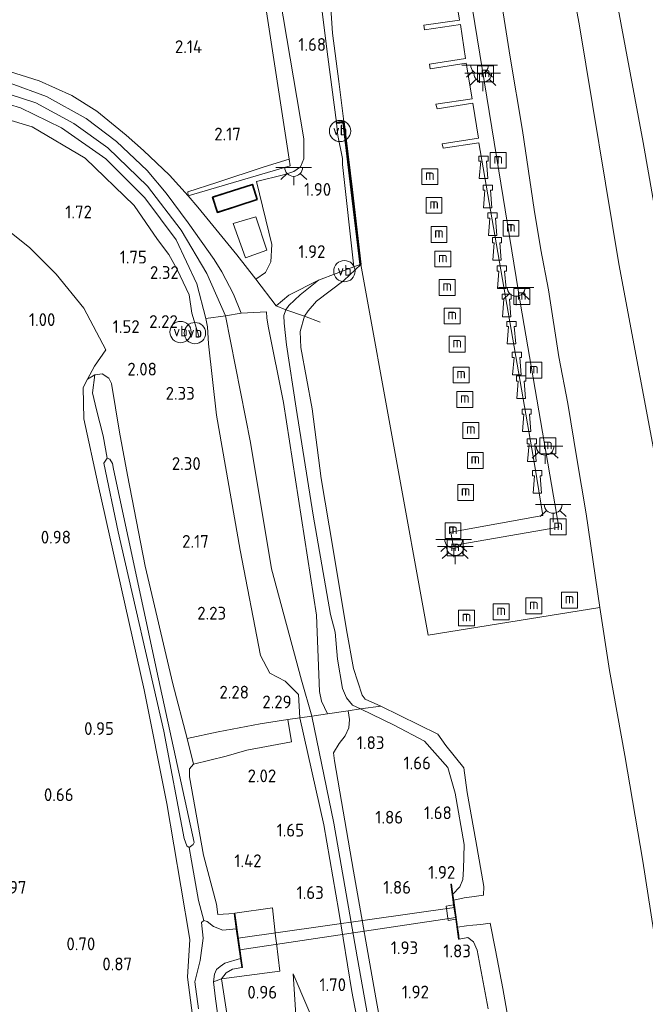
# Model space of a CAD drawing. Extents: x 130905 to 137824, y 412333 to 417928.
# Tile 195 of 256: x 134664 to 134752, y 415808 to 415947. Entities that reach past the tile are written whole.
import ezdxf
from ezdxf.enums import TextEntityAlignment as Align

# ---------------------------------------------------------------- set-up
doc = ezdxf.new("R2010")
doc.units = 0
for name, color, linetype, lineweight in [('B-ME-GK-KADEMUUR-GV', 150, 'Continuous', 35), ('B-ME-GR-GRAS-GV', 60, 'Continuous', 13), ('B-ME-GW-OPHOGING_KRUIN-G', 90, 'Continuous', 18), ('B-ME-GW-TALUD_KRUIN-G', 90, 'Continuous', 18), ('B-ME-GW-TALUD_TEEN-G', 90, 'Continuous', 18), ('B-ME-IE-MEUBILAIR_WATERWEGMEUBILAIR-S', 150, 'Continuous', 25), ('B-ME-IE-MEUBILAIR_WEGMEUBILAIR-S', 7, 'Continuous', 25), ('B-ME-IE-TERREINAFSCHEIDING_DOORGANG-G', 210, 'Continuous', 18), ('B-ME-IE-TERREINAFSCHEIDING_KUNSTMATIG_HEKWERK-G', 20, 'IE-TERREINAFSCHEIDING-KUNSTMATIG', 18), ('B-ME-IE-TERREINAFSCHEIDING_KUNSTMATIG_MUUR-GV', 90, 'Continuous', 18), ('B-ME-KG-KADASTRAAL_DAKRAND-G', 170, 'Continuous', 18), ('B-ME-KL-ET_LS_OV_LICHTPUNT-S', 190, 'Continuous', 25), ('B-ME-KW-KUNSTWERK_DUIKER-GV', 170, 'Continuous', 18), ('B-ME-KW-KUNSTWERK_STEIGER-GV', 170, 'Continuous', 18), ('B-ME-OB-OEVERVOORZIENING-G', 7, 'Continuous', 18), ('B-ME-OG-BEBOUWING_SCHUUR-GV', 7, 'Continuous', 35), ('B-ME-OG-WATER_GREPPEL-G', 160, 'Continuous', 18), ('B-ME-OG-WATER_HAVEN-GV', 170, 'Continuous', 18), ('B-ME-OG-WATER_RIVIER-GV', 130, 'Continuous', 18), ('B-ME-OG-WATER_SLOOT-G', 120, 'Continuous', 18), ('B-ME-OG-WATER_SLOOT-GV', 120, 'Continuous', 18), ('B-ME-VH-VERHARDING_ASFALT-GV', 252, 'Continuous', 18), ('B-ME-VH-VERHARDING_BETON-GV', 252, 'Continuous', 18), ('B-ME-VH-VERHARDING_HALFVERHARDING-GV', 252, 'Continuous', 18), ('B-ME-VH-VERHARDING_STRAATBAKSTEEN-GV', 252, 'Continuous', 18), ('X-XX-AL-HOOGTELABEL-S', 7, 'Continuous', 25)]:
    doc.layers.add(name, color=color, linetype=linetype, lineweight=lineweight)
doc.styles.add('NLCS-ISO', font='NLCS-ISO.ttf')
doc.styles.add('NLCS-ISO-ANNOTATIVE-T18', font='NLCS-ISO.ttf', dxfattribs={"height": 1.8})
doc.linetypes.add('IE-TERREINAFSCHEIDING-KUNSTMATIG', pattern='A,4,[82,NLCS.SHX,S=0.75,R=90,X=0,Y=0],4,-2', length=10)

# ---------------------------------------------------------------- blocks, each defined once
blk = doc.blocks.new('SAL-HOOGTELABEL-SO')
at = {"color": 0, "linetype": 'ByBlock', "lineweight": -2, "style": 'NLCS-ISO-ANNOTATIVE-T18'}
blk.add_attdef('HOOGTE', text='', height=1.8, dxfattribs=at).set_placement((2.79, 0), align=Align.RIGHT)
blk = doc.blocks.new('SIE-WATER_MEERPAAL-SO')
at = {"color": 0, "linetype": 'ByBlock', "lineweight": 18}
blk.add_lwpolyline([(-1.12, -1.12), (1.12, -1.12), (1.12, 1.12), (-1.12, 1.12)], close=True, dxfattribs=at)
at = {"color": 0, "linetype": 'ByBlock', "lineweight": 18, "style": 'NLCS-ISO'}
blk.add_text('m', height=1.5, dxfattribs=at).set_placement((0, 0.28), align=Align.MIDDLE_CENTER)
blk = doc.blocks.new('SIE-WEG_PAAL_VERKEERSBORD-SO')
at = {"color": 0, "linetype": 'ByBlock', "lineweight": 18}
blk.add_circle((0, 0), 1.5, dxfattribs=at)
at = {"color": 0, "linetype": 'ByBlock', "lineweight": 18, "style": 'NLCS-ISO'}
blk.add_text('vb', height=1.5, dxfattribs=at).set_placement((0, 0.13), align=Align.MIDDLE_CENTER)
blk = doc.blocks.new('SIE-WATER_BOLDER-SO')
at = {"color": 0, "linetype": 'ByBlock', "lineweight": 18}
blk.add_lwpolyline([(0.4, 0.87), (0.6, -1.59), (-0.6, -1.59), (-0.4, 0.87), (-0.65, 0.87), (-0.65, 1.59), (0.65, 1.59), (0.65, 0.87)], close=True, dxfattribs=at)
blk = doc.blocks.new('SKL-ET_OV_LICHTPUNT-SO')
at = {"color": 0, "linetype": 'ByBlock', "lineweight": 18}
for points in [[(-1.25, 0), (-2.5, 0)], [(1.25, 0), (2.5, 0)], [(-0.92, -0.85), (-1.83, -1.7)], [(0, -1.25), (0, -2.5)], [(0.92, -0.85), (1.83, -1.7)]]:
    blk.add_lwpolyline(points, dxfattribs=at)
blk.add_lwpolyline([(0, 0), (1.25, 0, -1), (-1.25, 0)], format="xyb", close=True, dxfattribs=at)

msp = doc.modelspace()

# ---------------------------------------------------------------- linework, layer by layer
at = {"layer": 'B-ME-GK-KADEMUUR-GV'}
msp.add_polyline3d([(134709.703, 415932.337, 1), (134710.864, 415922.759, 1), (134712.086, 415912.235, 1), (134711.987, 415912.223, 1.28), (134710.765, 415922.747, 1.324), (134709.616, 415932.223, 1.287), (134708.694, 415932.088, 1.29), (134708.68, 415932.187, 1.29)], close=True, dxfattribs=at)
at = {"layer": 'B-ME-GR-GRAS-GV'}
for points in [[(134754.255, 415881.095, 1.977), (134748.393, 415912.327, 2.012), (134742.791, 415946.083, 1.936), (134739.403, 415964.21, 2.019), (134737.503, 415985.076, 2.078), (134736.727, 415989.425, 2.058), (134735.369, 415991.846, 2.103), (134741.559, 415995.402, 2.263), (134744.524, 415997.23, 2.249), (134752.578, 416001.935, 2.105), (134752.017, 415999.384, 2.036), (134751.265, 415995.145, 2.01), (134751.909, 415984.633, 2.073), (134752.574, 415981.11, 2.016)], [(134739.403, 415964.21, 2.019), (134742.791, 415946.083, 1.936), (134748.393, 415912.327, 2.012), (134754.255, 415881.095, 1.977)], [(134754.026, 415813.759, 1), (134751.76, 415828.265, 1), (134749.215, 415843.117, 1), (134747.067, 415855.08, 1), (134745.735, 415863.976, 1), (134743.787, 415877.121, 1), (134742.493, 415884.946, 1), (134741.196, 415892.657, 1), (134739.972, 415899.216, 1), (134738.489, 415908.674, 1), (134737.431, 415914.296, 1), (134736.5, 415919.951, 1), (134734.828, 415931.097, 1), (134733.119, 415941.378, 1), (134730.23, 415959.539, 1)], [(134697.695, 415955.16, 1.875), (134702.011, 415927.049, 1.997), (134698.51, 415925.978, 2.164), (134691.855, 415923.775, 2.176), (134687.777, 415922.441, 2.139), (134687.836, 415921.905, 2.201), (134685.208, 415924.776, 2.271), (134681.543, 415928.277, 2.349), (134679.088, 415930.42, 2.375), (134674.958, 415933.798, 2.379), (134671.439, 415935.985, 2.362), (134666.864, 415938.051, 2.355), (134661.782, 415939.648, 2.37)], [(134661.782, 415939.648, 2.37), (134666.864, 415938.051, 2.355), (134671.439, 415935.985, 2.362), (134674.958, 415933.798, 2.379), (134679.088, 415930.42, 2.375), (134681.543, 415928.277, 2.349), (134685.208, 415924.776, 2.271), (134687.836, 415921.905, 2.201), (134689.177, 415920.277, 2.204), (134694.672, 415913.6, 2.22), (134697.342, 415910.167, 2.182), (134700.178, 415906.424, 2.103), (134701.563, 415905.838, 2.025), (134701.295, 415905.046, 2.049), (134701.334, 415903.955, 2.092), (134701.659, 415900.904, 2.075), (134703.019, 415891.992, 2.064), (134705.388, 415876.946, 2.083), (134707.853, 415862.978, 1.989), (134708.49, 415860.496, 1.977), (134708.818, 415856.688, 1.975), (134709.521, 415852.543, 1.974), (134710.1, 415851.246, 1.934), (134710.934, 415850.226, 1.917), (134712.066, 415849.702, 1.855), (134710.315, 415849.433, 1.985), (134707.402, 415848.986, 2.078), (134706.589, 415850.799, 1.966), (134706.281, 415852.149, 2.028), (134705.88, 415862.859, 2.114), (134701.24, 415892.805, 2.11), (134699.068, 415903.548, 2.114), (134698.889, 415904.694, 2.113), (134698.826, 415905.561, 2.106), (134695.28, 415905.358, 2.206), (134694.197, 415908.03, 2.281), (134692.551, 415911.167, 2.256), (134691.453, 415912.929, 2.293), (134687.824, 415918.081, 2.381), (134684.738, 415922.279, 2.343), (134682.048, 415925.432, 2.381), (134677.755, 415929.522, 2.445), (134673.47, 415932.754, 2.442), (134667.876, 415935.863, 2.415), (134662.782, 415937.728, 2.427)], [(134658, 415936.137, 2.341), (134664.247, 415934.263, 2.361), (134670.004, 415931.475, 2.385), (134676.215, 415927.073, 2.332), (134681.718, 415921.625, 2.322), (134686.132, 415915.696, 2.313), (134689.019, 415909.498, 2.323), (134690.321, 415904.618, 2.306), (134690.53, 415903.436, 2.307), (134690.696, 415901.049, 2.209), (134691.795, 415891.04, 2.234), (134695.121, 415872.011, 2.295), (134697.998, 415857.182, 2.163), (134699.287, 415854.709, 2.202), (134701.449, 415853.598, 2.178), (134703.32, 415851.699, 2.078), (134703.527, 415848.445, 2.154), (134701.817, 415848.175, 2.305), (134697.961, 415847.565, 2.223), (134692.046, 415846.452, 2.013), (134687.664, 415845.505, 1.747), (134685.641, 415853.204, 1.79), (134681.766, 415869.791, 1.754), (134679.283, 415882.567, 1.743), (134678.151, 415888.643, 1.662), (134677.028, 415895.498, 2.02), (134676.641, 415896.245, 1.845), (134675.74, 415896.83, 1.583), (134674.712, 415896.676, 1.37), (134673.655, 415896.075, 1.026), (134674.645, 415897.923, 1.036), (134676.231, 415900.235, 1.156), (134673.123, 415906.073, 1.17), (134669.229, 415910.854, 1.171), (134665.568, 415914.569, 1.152), (134662.675, 415916.86, 1.115)], [(134662.675, 415916.86, 1.115), (134665.568, 415914.569, 1.152), (134669.229, 415910.854, 1.171), (134673.123, 415906.073, 1.17), (134676.231, 415900.235, 1.156), (134674.645, 415897.923, 1.036), (134673.655, 415896.075, 1.026), (134673.038, 415894.922, 1.026), (134673.16, 415890.512, 0.96), (134675.143, 415881.238, 0.987), (134681.631, 415852.368, 1.113), (134684.838, 415836.389, 0.903), (134686.798, 415824.738, 0.799), (134688.03, 415817.237, 0.771), (134687.705, 415811.956, 0.75), (134691.39, 415783.834, 0.779)], [(134691.39, 415783.834, 0.779), (134687.705, 415811.956, 0.75), (134688.03, 415817.237, 0.771), (134686.798, 415824.738, 0.799), (134684.838, 415836.389, 0.903), (134681.631, 415852.368, 1.113), (134675.143, 415881.238, 0.987), (134673.16, 415890.512, 0.96), (134673.038, 415894.922, 1.026), (134673.655, 415896.075, 1.026), (134674.712, 415896.676, 1.37), (134674.368, 415894.175, 0.803), (134674.937, 415891.782, 0.734), (134675.84, 415888.117, 0.801), (134676.442, 415884.985, 0.264), (134675.946, 415884.25, 0.264), (134677.984, 415874.613, 0.264), (134684.391, 415846.552, 0.264), (134687.239, 415831.45, 0.264), (134687.642, 415830.414, 0.264), (134687.973, 415830.172, 0.264), (134688.302, 415828.306, 0.191), (134689.292, 415822.73, 0.036), (134690.039, 415819.901, -0.248), (134689.702, 415819.624, -0.248), (134689.933, 415817.432, -0.248), (134689.514, 415814.263, -0.248), (134688.768, 415811.291, -0.246), (134689.251, 415807.492, -0.248)], [(134717.712, 415789.625, 2.072), (134714.236, 415809.046, 1.908), (134711.057, 415826.87, 2.038), (134708.386, 415842.396, 1.998), (134708.268, 415843.526, 2.108), (134709.064, 415844.812, 2.058), (134709.891, 415845.914, 2.048), (134710.4, 415847.034, 2.008), (134710.511, 415848.217, 2.018), (134710.315, 415849.433, 1.985), (134712.066, 415849.702, 1.855), (134716.808, 415847.389, 1.388), (134721.074, 415845.157, 1.122), (134724.356, 415841.44, 1.141), (134725.368, 415837.84, 1.167), (134726.652, 415830.606, 1.311), (134726.566, 415827.131, 1.487), (134726.456, 415825.666, 1.586), (134726.012, 415824.664, 1.665), (134725.042, 415823.634, 1.509), (134724.841, 415825.032, 1.832), (134724.742, 415825.018, 1.832), (134725.159, 415822.122, 1.793), (134724.119, 415821.934, 1.793), (134724.404, 415819.924, 1.793), (134725.448, 415820.113, 1.765), (134725.854, 415817.288, 1.727), (134725.953, 415817.302, 1.727), (134727.15, 415817.512, 1.538), (134727.972, 415816.917, 1.525), (134728.487, 415815.724, 1.488), (134729.991, 415807.462, 1.338)], [(134693.823, 415803.148, 0.708), (134692.492, 415811.714, 0.756), (134700.698, 415812.763, 1.284), (134700.239, 415816.741, 1.368), (134700.125, 415817.733, 1.389), (134699.667, 415821.697, 1.473), (134694.376, 415820.934, 1.02), (134694.277, 415820.92, 1.02), (134691.999, 415820.768, 1.041), (134691.785, 415822.217, 1.049), (134689.977, 415829.129, 1.097), (134687.991, 415840.129, 1.388), (134688.009, 415841.261, 1.579), (134688.589, 415841.903, 1.648), (134693.156, 415843.041, 1.946), (134696.083, 415843.867, 2.189), (134702.357, 415845.039, 2.251), (134701.817, 415848.175, 2.305), (134703.527, 415848.445, 2.154), (134706.885, 415833.386, 1.972), (134709.018, 415821.162, 1.942), (134710.837, 415809.944, 1.952), (134712.188, 415802.825, 2.012)], [(134729.991, 415807.462, 1.338), (134728.487, 415815.724, 1.488), (134727.972, 415816.917, 1.525), (134727.15, 415817.512, 1.538), (134725.953, 415817.302, 1.727), (134725.824, 415818.202, 1.52), (134725.709, 415818.999, 1), (134726.979, 415819.152, 1), (134727.869, 415819.24, 1), (134728.999, 415819.358, 1), (134730.29, 415819.553, 1), (134731.036, 415815.758, 1), (134732.085, 415810.33, 1), (134734.011, 415799.418, 1)], [(134693.163, 415798.089, -0.248), (134691.67, 415808.882, -0.248), (134691.373, 415811.266, -0.248), (134692.492, 415811.714, 0.756), (134693.823, 415803.148, 0.708)], [(134703.308, 415801.595, 1.003), (134702.599, 415812.422, 1.221), (134708.646, 415798.244, 1.694)], [(134708.646, 415798.244, 1.694), (134702.599, 415812.422, 1.221), (134703.308, 415801.595, 1.003)]]:
    msp.add_polyline3d(points, dxfattribs=at)
for points in [[(134697.419, 415923.919, 2.055), (134699.598, 415915.04, 2.2), (134699.461, 415912.615, 2.143), (134698.695, 415911.09, 2.156), (134697.342, 415910.167, 2.182), (134694.672, 415913.6, 2.22), (134689.177, 415920.277, 2.204), (134687.836, 415921.905, 2.201), (134702.156, 415926.104, 2.001), (134702.011, 415927.049, 1.997), (134697.695, 415955.16, 1.875), (134695.076, 415974.401, 1.974), (134698.837, 415975.565, 1.706), (134701.045, 415976.248, 1.549), (134702.495, 415976.477, 1.276), (134702.024, 415974.988, 1.489), (134696.99, 415973.8, 1.811), (134700.698, 415949.867, 1.686), (134704.106, 415929.898, 1.8), (134704.075, 415927.079, 1.812), (134703.63, 415925.941, 1.975), (134702.686, 415925.319, 1.912), (134701.243, 415924.853, 2.037)], [(134709.703, 415932.337, 1), (134708.68, 415932.187, 1.29), (134707.445, 415941.447, 1.484), (134705.452, 415957.551, 1.635), (134703.48, 415964.527, 1.54), (134702.332, 415971.712, 1.379), (134702.125, 415973.026, 1.514), (134702.024, 415974.988, 1.489), (134702.495, 415976.477, 1.276), (134703.683, 415976.498, 1), (134703.165, 415974.809, 1), (134703.214, 415972.94, 1), (134703.928, 415967.916, 1), (134704.324, 415964.321, 1), (134705.859, 415960.001, 1), (134707.341, 415954.61, 1), (134707.615, 415952.567, 1), (134708.101, 415944.778, 1), (134709.002, 415937.95, 1)], [(134702.156, 415926.104, 2.001), (134687.836, 415921.905, 2.201), (134687.777, 415922.441, 2.139), (134691.855, 415923.775, 2.176), (134698.51, 415925.978, 2.164), (134702.011, 415927.049, 1.997)], [(134691.253, 415921.694, 2.175), (134691.933, 415919.559, 2.175), (134697.544, 415921.346, 2.175), (134696.865, 415923.481, 2.175)], [(134694.154, 415918.001, 2.325), (134695.874, 415913.176, 2.325), (134698.865, 415914.243, 2.25), (134697.325, 415918.928, 2.3)], [(134704.673, 415905.68, 1), (134704.171, 415904.959, 1), (134701.563, 415905.838, 2.025), (134701.959, 415906.442, 1.972), (134703.548, 415907.934, 1.875), (134706.16, 415910.008, 1.747), (134711.118, 415911.876, 1.452), (134711.987, 415912.223, 1.28), (134712.086, 415912.235, 1), (134709.7, 415909.983, 1), (134705.87, 415907.073, 1)], [(134701.959, 415906.442, 1.972), (134701.563, 415905.838, 2.025), (134700.178, 415906.424, 2.103), (134701.996, 415907.922, 1.979), (134706.16, 415910.008, 1.747), (134703.548, 415907.934, 1.875)], [(134714.926, 415850.065, 1), (134712.066, 415849.702, 1.855), (134710.934, 415850.226, 1.917), (134710.1, 415851.246, 1.934), (134709.521, 415852.543, 1.974), (134708.818, 415856.688, 1.975), (134708.49, 415860.496, 1.977), (134707.853, 415862.978, 1.989), (134705.388, 415876.946, 2.083), (134703.019, 415891.992, 2.064), (134701.659, 415900.904, 2.075), (134701.334, 415903.955, 2.092), (134701.295, 415905.046, 2.049), (134701.563, 415905.838, 2.025), (134704.171, 415904.959, 1), (134703.566, 415902.805, 1), (134703.654, 415900.559, 1), (134705.265, 415891.897, 1), (134706.515, 415882.102, 1), (134708.195, 415872.118, 1), (134710.092, 415860.797, 1), (134711.061, 415855.358, 1), (134712.309, 415851.635, 1), (134712.733, 415851.047, 1)], [(134691.785, 415822.217, 1.049), (134691.999, 415820.768, 1.041), (134694.277, 415820.92, 1.02), (134694.588, 415818.764, -0.248), (134692.699, 415818.548, -0.248), (134691.383, 415819.057, -0.248), (134690.476, 415819.751, -0.248), (134690.039, 415819.901, -0.248), (134689.292, 415822.73, 0.036), (134688.302, 415828.306, 0.191), (134687.973, 415830.172, 0.264), (134688.5, 415830.611, 0.264), (134688.683, 415830.903, 0.264), (134683.663, 415853.929, 0.264), (134677.313, 415883.441, 0.264), (134677.159, 415884.202, 0.264), (134676.807, 415884.851, 0.264), (134676.442, 415884.985, 0.264), (134675.84, 415888.117, 0.801), (134674.937, 415891.782, 0.734), (134674.368, 415894.175, 0.803), (134674.712, 415896.676, 1.37), (134675.74, 415896.83, 1.583), (134676.641, 415896.245, 1.845), (134677.028, 415895.498, 2.02), (134678.151, 415888.643, 1.662), (134679.283, 415882.567, 1.743), (134681.766, 415869.791, 1.754), (134685.641, 415853.204, 1.79), (134687.664, 415845.505, 1.747), (134688.589, 415841.903, 1.648), (134688.009, 415841.261, 1.579), (134687.991, 415840.129, 1.388), (134689.977, 415829.129, 1.097)], [(134726.646, 415823.088, 1), (134725.169, 415822.752, 1), (134725.042, 415823.634, 1.509), (134726.012, 415824.664, 1.665), (134726.456, 415825.666, 1.586), (134726.566, 415827.131, 1.487), (134726.652, 415830.606, 1.311), (134725.368, 415837.84, 1.167), (134724.356, 415841.44, 1.141), (134721.074, 415845.157, 1.122), (134716.808, 415847.389, 1.388), (134712.066, 415849.702, 1.855), (134714.926, 415850.065, 1), (134722.938, 415846.139, 1), (134724.04, 415844.548, 1), (134726.607, 415841.373, 1), (134727.074, 415837.925, 1), (134728.294, 415831.138, 1), (134729.396, 415824.717, 1), (134729.364, 415823.487, 1), (134727.72, 415823.264, 1)], [(134693.156, 415843.041, 1.946), (134688.589, 415841.903, 1.648), (134687.664, 415845.505, 1.747), (134692.046, 415846.452, 2.013), (134697.961, 415847.565, 2.223), (134701.817, 415848.175, 2.305), (134702.357, 415845.039, 2.251), (134696.083, 415843.867, 2.189)], [(134700.698, 415812.763, 1.284), (134692.492, 415811.714, 0.756), (134693.172, 415812.573, 0.719), (134694.048, 415813.057, 0.939), (134695.369, 415813.282, 0.996), (134695.468, 415813.296, 0.996), (134694.376, 415820.934, 1.02), (134699.667, 415821.697, 1.473), (134700.125, 415817.733, 1.389), (134700.239, 415816.741, 1.368)], [(134692.492, 415811.714, 0.756), (134691.373, 415811.266, -0.248), (134691.511, 415812.363, -0.248), (134691.782, 415813.03, -0.248), (134692.313, 415813.45, -0.248), (134692.966, 415813.906, -0.248), (134695.185, 415814.572, -0.248), (134695.369, 415813.282, 0.996), (134694.048, 415813.057, 0.939), (134693.172, 415812.573, 0.719)]]:
    msp.add_polyline3d(points, close=True, dxfattribs=at)
at = {"layer": 'B-ME-GW-OPHOGING_KRUIN-G'}
for points in [[(134744.436, 415991.857, 2.16), (134745.951, 415968.18, 2.112), (134747.502, 415952.563, 2.154), (134751.838, 415929.394, 2.144), (134757.124, 415899.207, 2.088)], [(134532.688, 415884.81, 4.535), (134557.098, 415897.822, 3.973), (134576.201, 415907.526, 3.623), (134597.767, 415918.459, 2.998), (134619.696, 415929.34, 2.685), (134634.61, 415935.586, 2.46), (134642.742, 415937.479, 2.548), (134651.241, 415938.193, 2.56), (134659.281, 415937.273, 2.61), (134666.398, 415934.979, 2.51), (134671.726, 415932.054, 2.485), (134676.5, 415928.637, 2.373), (134682.084, 415923.235, 2.373), (134686.847, 415917.073, 2.385), (134690.459, 415910.952, 2.398), (134693.05, 415905.019, 2.348), (134696.582, 415887.164, 2.398), (134699.545, 415869.377, 2.348), (134703.774, 415853.721, 2.173), (134705.193, 415848.678, 2.121), (134708.292, 415833.61, 2.034), (134711.58, 415814.792, 2.071), (134715.439, 415793.252, 2.009)]]:
    msp.add_polyline3d(points, dxfattribs=at)
at = {"layer": 'B-ME-GW-TALUD_KRUIN-G'}
for points in [[(134714.989, 415993.796, 1.986), (134717.428, 415995.438, 1.968), (134718.835, 415996.449, 1.998), (134721.984, 415997.598, 2.022), (134725.157, 415997.836, 2.033), (134728.523, 415996.876, 2.061), (134733.308, 415993.623, 2.08), (134735.369, 415991.846, 2.103), (134736.727, 415989.425, 2.058), (134737.503, 415985.076, 2.078), (134739.403, 415964.21, 2.019), (134742.791, 415946.083, 1.936), (134748.393, 415912.327, 2.012), (134754.255, 415881.095, 1.977)], [(134708.68, 415932.187, 1.29), (134707.445, 415941.447, 1.484), (134705.452, 415957.551, 1.635), (134703.48, 415964.527, 1.54), (134702.332, 415971.712, 1.379)], [(134725.042, 415823.634, 1.509), (134726.012, 415824.664, 1.665), (134726.456, 415825.666, 1.586), (134726.566, 415827.131, 1.487), (134726.652, 415830.606, 1.311), (134725.368, 415837.84, 1.167), (134724.356, 415841.44, 1.141), (134721.074, 415845.157, 1.122), (134716.808, 415847.389, 1.388), (134712.066, 415849.702, 1.855), (134710.934, 415850.226, 1.917), (134710.1, 415851.246, 1.934), (134709.521, 415852.543, 1.974), (134708.818, 415856.688, 1.975), (134708.49, 415860.496, 1.977), (134707.853, 415862.978, 1.989), (134705.388, 415876.946, 2.083), (134703.019, 415891.992, 2.064), (134701.659, 415900.904, 2.075), (134701.334, 415903.955, 2.092), (134701.295, 415905.046, 2.049), (134701.563, 415905.838, 2.025), (134701.959, 415906.442, 1.972), (134703.548, 415907.934, 1.875), (134706.16, 415910.008, 1.747), (134711.118, 415911.876, 1.452), (134711.987, 415912.223, 1.28)], [(134725.953, 415817.302, 1.727), (134727.15, 415817.512, 1.538), (134727.972, 415816.917, 1.525), (134728.487, 415815.724, 1.488), (134729.991, 415807.462, 1.338)], [(134702.599, 415812.422, 1.221), (134708.646, 415798.244, 1.694), (134712.124, 415780.024, 1.828), (134717.341, 415752.715, 1.962), (134721.908, 415730.108, 1.912), (134723.155, 415720.934, 1.839), (134723.424, 415713.787, 1.804), (134722.292, 415708.86, 1.81), (134720.185, 415704.713, 1.76), (134717.242, 415700.956, 1.79), (134709.254, 415694.359, 2.02), (134696.664, 415685.807, 2.1), (134678.813, 415673.633, 2.127), (134660.962, 415661.459, 2.154), (134628.683, 415639.865, 2.182), (134609.926, 415627.537, 2.095)]]:
    msp.add_polyline3d(points, dxfattribs=at)
at = {"layer": 'B-ME-GW-TALUD_TEEN-G'}
msp.add_polyline3d([(134606.196, 415633.166, 1.542), (134624.521, 415644.639, 1.521), (134652.621, 415663.958, 1.513), (134681.929, 415684.174, 1.4), (134705.672, 415700.94, 1.365), (134713.714, 415707.008, 1.239), (134715.835, 415711.22, 1.143), (134716.957, 415716.446, 1.119), (134716.642, 415720.642, 1.09), (134714.1, 415727.894, 1.135), (134711.439, 415737.703, 1.059), (134706.591, 415773.102, 0.965), (134703.308, 415801.595, 1.003), (134702.599, 415812.422, 1.221)], dxfattribs=at)
at = {"layer": 'B-ME-IE-TERREINAFSCHEIDING_DOORGANG-G'}
for points in [[(134685.208, 415924.776, 2.271), (134687.836, 415921.905, 2.201)], [(134700.178, 415906.424, 2.103), (134697.342, 415910.167, 2.182)], [(134703.527, 415848.445, 2.154), (134705.193, 415848.678, 2.121), (134707.402, 415848.986, 2.078)], [(134702.357, 415845.039, 2.251), (134701.817, 415848.175, 2.305)], [(134693.156, 415843.041, 1.946), (134696.083, 415843.867, 2.189)], [(134700.125, 415817.733, 1.389), (134700.239, 415816.741, 1.368)]]:
    msp.add_polyline3d(points, dxfattribs=at)
at = {"layer": 'B-ME-IE-TERREINAFSCHEIDING_KUNSTMATIG_HEKWERK-G'}
for points in [[(134703.683, 415976.498, 1), (134702.495, 415976.477, 1.276), (134701.045, 415976.248, 1.549), (134698.837, 415975.565, 1.706), (134695.076, 415974.401, 1.974), (134697.695, 415955.16, 1.875), (134702.011, 415927.049, 1.997), (134702.156, 415926.104, 2.001), (134687.836, 415921.905, 2.201), (134689.177, 415920.277, 2.204), (134694.672, 415913.6, 2.22), (134697.342, 415910.167, 2.182)], [(134685.208, 415924.776, 2.271), (134681.543, 415928.277, 2.349), (134679.088, 415930.42, 2.375), (134674.958, 415933.798, 2.379), (134671.439, 415935.985, 2.362), (134666.864, 415938.051, 2.355), (134661.782, 415939.648, 2.37), (134656.609, 415940.596, 2.37), (134650.677, 415941.263, 2.309), (134644.068, 415941.242, 2.259), (134640.873, 415940.757, 2.237), (134638.139, 415940.245, 2.226), (134632.999, 415938.45, 2.316), (134624.146, 415934.621, 2.375), (134606.993, 415926.109, 2.69), (134591.056, 415918.079, 3.009), (134573.507, 415909.027, 3.432), (134557.097, 415900.446, 3.909), (134537.182, 415889.929, 4.38), (134523.264, 415882.518, 4.702), (134508.483, 415874.508, 5.091), (134488.815, 415863.06, 5.588), (134470.359, 415852.005, 6.2), (134463.552, 415848.456, 6.406)], [(134650.026, 415934.897, 2.386), (134652.316, 415935.005, 2.381), (134657.557, 415934.099, 2.355), (134665.891, 415931.602, 2.332), (134673.331, 415927.179, 2.318), (134680.244, 415920.526, 2.292), (134683.502, 415915.718, 2.315)], [(134687.836, 415921.905, 2.201), (134687.777, 415922.441, 2.139), (134691.855, 415923.775, 2.176), (134698.51, 415925.978, 2.164), (134702.011, 415927.049, 1.997)], [(134673.655, 415896.075, 1.026), (134674.645, 415897.923, 1.036), (134676.231, 415900.235, 1.156), (134673.123, 415906.073, 1.17), (134669.229, 415910.854, 1.171), (134665.568, 415914.569, 1.152), (134662.675, 415916.86, 1.115), (134659.129, 415918.965, 1.109), (134655.069, 415920.64, 1.098), (134652.155, 415921.272, 1.115), (134648.276, 415921.676, 1.072)], [(134683.502, 415915.718, 2.315), (134685.108, 415913.614, 2.318), (134686.287, 415911.519, 2.316), (134687.973, 415907.951, 2.306), (134688.348, 415905.356, 2.313), (134689.32, 415902.118, 2.346)], [(134706.375, 415904.116, 1), (134704.171, 415904.959, 1), (134701.563, 415905.838, 2.025), (134700.178, 415906.424, 2.103)], [(134707.402, 415848.986, 2.078), (134710.315, 415849.433, 1.985), (134712.066, 415849.702, 1.855), (134714.926, 415850.065, 1)], [(134703.527, 415848.445, 2.154), (134701.817, 415848.175, 2.305), (134697.961, 415847.565, 2.223), (134692.046, 415846.452, 2.013), (134687.664, 415845.505, 1.747)], [(134696.083, 415843.867, 2.189), (134702.357, 415845.039, 2.251)], [(134688.589, 415841.903, 1.648), (134693.156, 415843.041, 1.946)], [(134694.376, 415820.934, 1.02), (134699.667, 415821.697, 1.473), (134700.125, 415817.733, 1.389)], [(134700.239, 415816.741, 1.368), (134700.698, 415812.763, 1.284), (134692.492, 415811.714, 0.756)], [(134692.492, 415811.714, 0.756), (134691.373, 415811.266, -0.248)]]:
    msp.add_polyline3d(points, dxfattribs=at)
at = {"layer": 'B-ME-IE-TERREINAFSCHEIDING_KUNSTMATIG_MUUR-GV'}
for points in [[(134725.953, 415817.302, 1.727), (134725.854, 415817.288, 1.727), (134725.448, 415820.113, 1.765), (134725.159, 415822.122, 1.793), (134724.742, 415825.018, 1.832), (134724.841, 415825.032, 1.832), (134725.042, 415823.634, 1.509), (134725.169, 415822.752, 1), (134725.709, 415818.999, 1), (134725.824, 415818.202, 1.52)], [(134695.468, 415813.296, 0.996), (134695.369, 415813.282, 0.996), (134695.185, 415814.572, -0.248), (134694.588, 415818.764, -0.248), (134694.277, 415820.92, 1.02), (134694.376, 415820.934, 1.02)]]:
    msp.add_polyline3d(points, close=True, dxfattribs=at)
at = {"layer": 'B-ME-KG-KADASTRAAL_DAKRAND-G'}
msp.add_polyline3d([(134691.965, 415919.622, 4.725), (134691.316, 415921.662, 4.725), (134696.832, 415923.418, 4.65), (134697.482, 415921.378, 4.675)], close=True, dxfattribs=at)
at = {"layer": 'B-ME-KW-KUNSTWERK_DUIKER-GV'}
msp.add_polyline3d([(134725.469, 415820.321, 0.549), (134695.066, 415815.775, -0.294), (134694.833, 415817.406, -0.294), (134725.263, 415821.736, 0.549)], close=True, dxfattribs=at)
at = {"layer": 'B-ME-KW-KUNSTWERK_STEIGER-GV'}
msp.add_polyline3d([(134727.796, 415948.164, 1.245), (134731.182, 415927.408, 1.322), (134734.567, 415906.652, 1.399), (134739.951, 415875.26, 1.299), (134725.102, 415872.667, 1.372), (134724.77, 415874.547, 1.372), (134737.719, 415876.884, 1.354), (134736.572, 415883.84, 1.297), (134732.648, 415906.582, 1.321), (134728.724, 415929.324, 1.345), (134723.69, 415928.577, 1.335), (134723.553, 415929.218, 1.335), (134728.657, 415929.991, 1.342), (134727.845, 415934.91, 1.335), (134722.819, 415934.115, 1.365), (134722.671, 415934.778, 1.345), (134727.758, 415935.525, 1.295), (134726.908, 415940.539, 1.325), (134721.876, 415939.736, 1.365), (134721.773, 415940.421, 1.375), (134726.809, 415941.225, 1.315), (134726.113, 415945.976, 1.285), (134721.044, 415945.24, 1.425), (134720.964, 415945.88, 1.415), (134725.994, 415946.625, 1.245), (134725.302, 415951.069, 1.265)], dxfattribs=at)
at = {"layer": 'B-ME-OB-OEVERVOORZIENING-G'}
for points in [[(134730.23, 415959.539, 1), (134733.119, 415941.378, 1), (134734.828, 415931.097, 1), (134736.5, 415919.951, 1), (134737.431, 415914.296, 1), (134738.489, 415908.674, 1), (134739.972, 415899.216, 1), (134741.196, 415892.657, 1), (134742.493, 415884.946, 1), (134743.787, 415877.121, 1), (134745.735, 415863.976, 1), (134747.067, 415855.08, 1), (134749.215, 415843.117, 1), (134751.76, 415828.265, 1), (134754.026, 415813.759, 1)], [(134734.011, 415799.418, 1), (134732.085, 415810.33, 1), (134731.036, 415815.758, 1), (134730.29, 415819.553, 1), (134728.999, 415819.358, 1), (134727.869, 415819.24, 1), (134726.979, 415819.152, 1), (134725.709, 415818.999, 1), (134725.169, 415822.752, 1), (134726.646, 415823.088, 1), (134727.72, 415823.264, 1), (134729.364, 415823.487, 1), (134729.396, 415824.717, 1), (134728.294, 415831.138, 1), (134727.074, 415837.925, 1), (134726.607, 415841.373, 1), (134724.04, 415844.548, 1), (134722.938, 415846.139, 1), (134714.926, 415850.065, 1), (134712.733, 415851.047, 1), (134712.309, 415851.635, 1), (134711.061, 415855.358, 1), (134710.092, 415860.797, 1), (134708.195, 415872.118, 1), (134706.515, 415882.102, 1), (134705.265, 415891.897, 1), (134703.654, 415900.559, 1), (134703.566, 415902.805, 1), (134704.171, 415904.959, 1), (134704.673, 415905.68, 1), (134705.87, 415907.073, 1), (134709.7, 415909.983, 1), (134712.086, 415912.235, 1), (134710.864, 415922.759, 1), (134709.703, 415932.337, 1), (134709.002, 415937.95, 1), (134708.101, 415944.778, 1), (134707.615, 415952.567, 1)]]:
    msp.add_polyline3d(points, dxfattribs=at)
at = {"layer": 'B-ME-OG-BEBOUWING_SCHUUR-GV'}
msp.add_polyline3d([(134697.544, 415921.346, 2.175), (134691.933, 415919.559, 2.175), (134691.253, 415921.694, 2.175), (134696.865, 415923.481, 2.175)], close=True, dxfattribs=at)
at = {"layer": 'B-ME-OG-WATER_GREPPEL-G'}
for points in [[(134674.368, 415894.175, 0.803), (134674.937, 415891.782, 0.734), (134675.84, 415888.117, 0.801), (134676.442, 415884.985, 0.264)], [(134687.973, 415830.172, 0.264), (134688.302, 415828.306, 0.191), (134689.292, 415822.73, 0.036), (134690.039, 415819.901, -0.248)]]:
    msp.add_polyline3d(points, dxfattribs=at)
at = {"layer": 'B-ME-OG-WATER_HAVEN-GV'}
msp.add_polyline3d([(134730.23, 415959.539, 1), (134733.119, 415941.378, 1), (134734.828, 415931.097, 1), (134736.5, 415919.951, 1), (134737.431, 415914.296, 1), (134738.489, 415908.674, 1), (134739.972, 415899.216, 1), (134741.196, 415892.657, 1), (134742.493, 415884.946, 1), (134743.787, 415877.121, 1), (134745.735, 415863.976, 1), (134721.563, 415860.071, 1), (134712.086, 415912.235, 1), (134710.864, 415922.759, 1), (134709.703, 415932.337, 1), (134709.002, 415937.95, 1), (134708.101, 415944.778, 1), (134707.615, 415952.567, 1)], dxfattribs=at)
at = {"layer": 'B-ME-OG-WATER_RIVIER-GV'}
msp.add_polyline3d([(134734.011, 415799.418, 1), (134732.085, 415810.33, 1), (134731.036, 415815.758, 1), (134730.29, 415819.553, 1), (134728.999, 415819.358, 1), (134727.869, 415819.24, 1), (134726.979, 415819.152, 1), (134725.709, 415818.999, 1), (134725.169, 415822.752, 1), (134726.646, 415823.088, 1), (134727.72, 415823.264, 1), (134729.364, 415823.487, 1), (134729.396, 415824.717, 1), (134728.294, 415831.138, 1), (134727.074, 415837.925, 1), (134726.607, 415841.373, 1), (134724.04, 415844.548, 1), (134722.938, 415846.139, 1), (134714.926, 415850.065, 1), (134712.733, 415851.047, 1), (134712.309, 415851.635, 1), (134711.061, 415855.358, 1), (134710.092, 415860.797, 1), (134708.195, 415872.118, 1), (134706.515, 415882.102, 1), (134705.265, 415891.897, 1), (134703.654, 415900.559, 1), (134703.566, 415902.805, 1), (134704.171, 415904.959, 1), (134704.673, 415905.68, 1), (134705.87, 415907.073, 1), (134709.7, 415909.983, 1), (134712.086, 415912.235, 1), (134721.563, 415860.071, 1), (134745.735, 415863.976, 1), (134747.067, 415855.08, 1), (134749.215, 415843.117, 1), (134751.76, 415828.265, 1), (134754.026, 415813.759, 1)], dxfattribs=at)
at = {"layer": 'B-ME-OG-WATER_SLOOT-G'}
for points in [[(134673.038, 415894.922, 1.026), (134673.655, 415896.075, 1.026)], [(134673.655, 415896.075, 1.026), (134674.712, 415896.676, 1.37)], [(134674.712, 415896.676, 1.37), (134675.74, 415896.83, 1.583), (134676.641, 415896.245, 1.845), (134677.028, 415895.498, 2.02), (134678.151, 415888.643, 1.662), (134679.283, 415882.567, 1.743), (134681.766, 415869.791, 1.754), (134685.641, 415853.204, 1.79), (134687.664, 415845.505, 1.747)], [(134671.452, 415707.034, 0.752), (134673.37, 415693.939, 0.685), (134689.055, 415704.797, 0.99), (134700.468, 415712.396, 0.872), (134699.94, 415720.542, 0.846), (134699.921, 415725.927, 0.941), (134696.793, 415747.991, 0.81), (134691.39, 415783.834, 0.779), (134687.705, 415811.956, 0.75), (134688.03, 415817.237, 0.771), (134686.798, 415824.738, 0.799), (134684.838, 415836.389, 0.903), (134681.631, 415852.368, 1.113), (134675.143, 415881.238, 0.987), (134673.16, 415890.512, 0.96), (134673.038, 415894.922, 1.026)], [(134687.664, 415845.505, 1.747), (134688.589, 415841.903, 1.648), (134688.009, 415841.261, 1.579), (134687.991, 415840.129, 1.388)], [(134694.277, 415820.92, 1.02), (134691.999, 415820.768, 1.041), (134691.785, 415822.217, 1.049), (134689.977, 415829.129, 1.097), (134687.991, 415840.129, 1.388)], [(134694.277, 415820.92, 1.02), (134694.376, 415820.934, 1.02), (134695.468, 415813.296, 0.996), (134695.369, 415813.282, 0.996)], [(134692.492, 415811.714, 0.756), (134693.172, 415812.573, 0.719), (134694.048, 415813.057, 0.939), (134695.369, 415813.282, 0.996)], [(134692.492, 415811.714, 0.756), (134693.823, 415803.148, 0.708), (134694.968, 415792.225, 0.663), (134698.365, 415770.007, 0.841), (134703.411, 415735.662, 0.907), (134704.346, 415730.065, 0.877), (134705.039, 415726.442, 0.877), (134706.778, 415720.112, 0.896), (134707.155, 415717.147, 0.747), (134707.15, 415714.608, 0.799), (134706.774, 415711.628, 0.814), (134704.328, 415708.724, 0.771), (134696.404, 415702.704, 1.013), (134669.163, 415685.148, 0.874), (134641.185, 415666.214, 1.076), (134609.909, 415645.412, 1.207), (134601.596, 415640.109, 1.107)]]:
    msp.add_polyline3d(points, dxfattribs=at)
at = {"layer": 'B-ME-OG-WATER_SLOOT-GV'}
msp.add_polyline3d([(134688.5, 415830.611, 0.264), (134687.973, 415830.172, 0.264), (134687.642, 415830.414, 0.264), (134687.239, 415831.45, 0.264), (134684.391, 415846.552, 0.264), (134677.984, 415874.613, 0.264), (134675.946, 415884.25, 0.264), (134676.442, 415884.985, 0.264), (134676.807, 415884.851, 0.264), (134677.159, 415884.202, 0.264), (134677.313, 415883.441, 0.264), (134683.663, 415853.929, 0.264), (134688.683, 415830.903, 0.264)], close=True, dxfattribs=at)
msp.add_polyline3d([(134689.251, 415807.492, -0.248), (134688.768, 415811.291, -0.246), (134689.514, 415814.263, -0.248), (134689.933, 415817.432, -0.248), (134689.702, 415819.624, -0.248), (134690.039, 415819.901, -0.248), (134690.476, 415819.751, -0.248), (134691.383, 415819.057, -0.248), (134692.699, 415818.548, -0.248), (134694.588, 415818.764, -0.248), (134695.185, 415814.572, -0.248), (134692.966, 415813.906, -0.248), (134692.313, 415813.45, -0.248), (134691.782, 415813.03, -0.248), (134691.511, 415812.363, -0.248), (134691.373, 415811.266, -0.248), (134691.67, 415808.882, -0.248), (134693.163, 415798.089, -0.248)], dxfattribs=at)
at = {"layer": 'B-ME-VH-VERHARDING_ASFALT-GV'}
msp.add_polyline3d([(134662.782, 415937.728, 2.427), (134667.876, 415935.863, 2.415), (134673.47, 415932.754, 2.442), (134677.755, 415929.522, 2.445), (134682.048, 415925.432, 2.381), (134684.738, 415922.279, 2.343), (134687.824, 415918.081, 2.381), (134691.453, 415912.929, 2.293), (134692.551, 415911.167, 2.256), (134694.197, 415908.03, 2.281), (134695.28, 415905.358, 2.206), (134693.05, 415905.019, 2.348), (134690.321, 415904.618, 2.306), (134689.019, 415909.498, 2.323), (134686.132, 415915.696, 2.313), (134681.718, 415921.625, 2.322), (134676.215, 415927.073, 2.332), (134670.004, 415931.475, 2.385), (134664.247, 415934.263, 2.361), (134658, 415936.137, 2.341)], dxfattribs=at)
at = {"layer": 'B-ME-VH-VERHARDING_BETON-GV'}
for points in [[(134711.987, 415912.223, 1.28), (134711.118, 415911.876, 1.452), (134709.506, 415926.308, 1.505), (134709.535, 415927.119, 1.538), (134708.852, 415930.373, 1.434), (134708.694, 415932.088, 1.29), (134709.616, 415932.223, 1.287), (134710.765, 415922.747, 1.324)], [(134725.448, 415820.113, 1.765), (134724.404, 415819.924, 1.793), (134724.119, 415821.934, 1.793), (134725.159, 415822.122, 1.793)]]:
    msp.add_polyline3d(points, close=True, dxfattribs=at)
at = {"layer": 'B-ME-VH-VERHARDING_HALFVERHARDING-GV'}
for points in [[(134705.452, 415957.551, 1.635), (134707.445, 415941.447, 1.484), (134708.68, 415932.187, 1.29), (134708.694, 415932.088, 1.29), (134708.852, 415930.373, 1.434), (134709.535, 415927.119, 1.538), (134709.506, 415926.308, 1.505), (134711.118, 415911.876, 1.452), (134706.16, 415910.008, 1.747), (134701.996, 415907.922, 1.979), (134700.178, 415906.424, 2.103), (134697.342, 415910.167, 2.182), (134698.695, 415911.09, 2.156), (134699.461, 415912.615, 2.143), (134699.598, 415915.04, 2.2), (134697.419, 415923.919, 2.055), (134701.243, 415924.853, 2.037), (134702.686, 415925.319, 1.912), (134703.63, 415925.941, 1.975), (134704.075, 415927.079, 1.812), (134704.106, 415929.898, 1.8), (134700.698, 415949.867, 1.686)], [(134712.188, 415802.825, 2.012), (134710.837, 415809.944, 1.952), (134709.018, 415821.162, 1.942), (134706.885, 415833.386, 1.972), (134703.527, 415848.445, 2.154), (134705.193, 415848.678, 2.121), (134707.402, 415848.986, 2.078), (134710.315, 415849.433, 1.985), (134710.511, 415848.217, 2.018), (134710.4, 415847.034, 2.008), (134709.891, 415845.914, 2.048), (134709.064, 415844.812, 2.058), (134708.268, 415843.526, 2.108), (134708.386, 415842.396, 1.998), (134711.057, 415826.87, 2.038), (134714.236, 415809.046, 1.908), (134717.712, 415789.625, 2.072)]]:
    msp.add_polyline3d(points, dxfattribs=at)
msp.add_polyline3d([(134705.193, 415848.678, 2.121), (134703.527, 415848.445, 2.154), (134703.32, 415851.699, 2.078), (134701.449, 415853.598, 2.178), (134699.287, 415854.709, 2.202), (134697.998, 415857.182, 2.163), (134695.121, 415872.011, 2.295), (134691.795, 415891.04, 2.234), (134690.696, 415901.049, 2.209), (134690.53, 415903.436, 2.307), (134690.321, 415904.618, 2.306), (134693.05, 415905.019, 2.348), (134695.28, 415905.358, 2.206), (134698.826, 415905.561, 2.106), (134698.889, 415904.694, 2.113), (134699.068, 415903.548, 2.114), (134701.24, 415892.805, 2.11), (134705.88, 415862.859, 2.114), (134706.281, 415852.149, 2.028), (134706.589, 415850.799, 1.966), (134707.402, 415848.986, 2.078)], close=True, dxfattribs=at)
at = {"layer": 'B-ME-VH-VERHARDING_STRAATBAKSTEEN-GV'}
msp.add_polyline3d([(134698.865, 415914.243, 2.25), (134695.874, 415913.176, 2.325), (134694.154, 415918.001, 2.325), (134697.325, 415918.928, 2.3)], close=True, dxfattribs=at)

# ---------------------------------------------------------------- block references
at = {"layer": 'B-ME-IE-MEUBILAIR_WATERWEGMEUBILAIR-S'}
for name, p in [('SIE-WATER_MEERPAAL-SO', (134729.642, 415939.04, 5.67)), ('SIE-WATER_MEERPAAL-SO', (134731.434, 415926.878, 5.58)), ('SIE-WATER_BOLDER-SO', (134729.371, 415925.891, 1.342)), ('SIE-WATER_MEERPAAL-SO', (134721.824, 415924.583, 5.333)), ('SIE-WATER_BOLDER-SO', (134729.953, 415921.792, 1.329)), ('SIE-WATER_MEERPAAL-SO', (134722.397, 415920.544, 5.333)), ('SIE-WATER_BOLDER-SO', (134730.64, 415917.884, 1.329)), ('SIE-WATER_MEERPAAL-SO', (134733.223, 415917.313, 5.59)), ('SIE-WATER_MEERPAAL-SO', (134723.095, 415916.449, 5.333)), ('SIE-WATER_BOLDER-SO', (134731.254, 415914.422, 1.329)), ('SIE-WATER_MEERPAAL-SO', (134723.652, 415912.99, 5.333)), ('SIE-WATER_BOLDER-SO', (134731.929, 415910.423, 1.329)), ('SIE-WATER_MEERPAAL-SO', (134724.246, 415908.993, 5.354)), ('SIE-WATER_MEERPAAL-SO', (134734.739, 415907.73, 5.54)), ('SIE-WATER_BOLDER-SO', (134732.615, 415906.458, 1.329)), ('SIE-WATER_MEERPAAL-SO', (134724.962, 415904.979, 4.692)), ('SIE-WATER_BOLDER-SO', (134733.292, 415902.63, 1.329)), ('SIE-WATER_MEERPAAL-SO', (134725.652, 415901.006, 5.354)), ('SIE-WATER_BOLDER-SO', (134734.051, 415898.277, 1.329)), ('SIE-WATER_MEERPAAL-SO', (134726.202, 415896.67, 5.354)), ('SIE-WATER_MEERPAAL-SO', (134736.435, 415897.358, 5.47)), ('SIE-WATER_BOLDER-SO', (134734.657, 415894.952, 1.329)), ('SIE-WATER_MEERPAAL-SO', (134726.733, 415893.223, 5.354)), ('SIE-WATER_BOLDER-SO', (134735.423, 415890.291, 1.304)), ('SIE-WATER_MEERPAAL-SO', (134727.587, 415888.867, 5.354)), ('SIE-WATER_BOLDER-SO', (134736.162, 415886.097, 1.317)), ('SIE-WATER_MEERPAAL-SO', (134738.411, 415886.696, 5.86)), ('SIE-WATER_MEERPAAL-SO', (134728.205, 415884.651, 5.354)), ('SIE-WATER_BOLDER-SO', (134736.92, 415881.63, 1.317)), ('SIE-WATER_MEERPAAL-SO', (134726.847, 415880.155, 3.659)), ('SIE-WATER_MEERPAAL-SO', (134725.064, 415874.772, 3.659)), ('SIE-WATER_MEERPAAL-SO', (134739.85, 415875.313, 4.619)), ('SIE-WATER_MEERPAAL-SO', (134725.365, 415872.351, 4.949)), ('SIE-WATER_MEERPAAL-SO', (134741.471, 415864.977, 3.755)), ('SIE-WATER_MEERPAAL-SO', (134731.841, 415863.364, 3.755)), ('SIE-WATER_MEERPAAL-SO', (134736.441, 415864.175, 3.755)), ('SIE-WATER_MEERPAAL-SO', (134726.98, 415862.48, 3.737))]:
    msp.add_blockref(name, p, dxfattribs=at)
at = {"layer": 'B-ME-IE-MEUBILAIR_WEGMEUBILAIR-S'}
for p in [(134709.175, 415931.006, 1.484), (134709.791, 415911.283, 1.538), (134686.741, 415902.718, 2.297), (134688.765, 415902.563, 2.296)]:
    msp.add_blockref('SIE-WEG_PAAL_VERKEERSBORD-SO', p, dxfattribs=at)
at = {"layer": 'B-ME-KL-ET_LS_OV_LICHTPUNT-S'}
for p in [(134728.812, 415940.285, 1.429), (134729.252, 415939.131, 0.881), (134702.66, 415925.875, 1.964), (134733.955, 415908.994, 1.429), (134738.022, 415886.653, 0.884), (134739.156, 415878.466, 1.416), (134725.164, 415873.537, 1.592), (134725.387, 415872.543, 1.592)]:
    msp.add_blockref('SKL-ET_OV_LICHTPUNT-SO', p, dxfattribs=at)
at = {"layer": 'X-XX-AL-HOOGTELABEL-S'}
for p, values in [((134686.99, 415941.975, 2.143), {'HOOGTE': '2.14'}), ((134704.428, 415942.276, 1.684), {'HOOGTE': '1.68'}), ((134692.436, 415929.672, 2.168), {'HOOGTE': '2.17'}), ((134705.138, 415921.882, 1.897), {'HOOGTE': '1.90'}), ((134671.488, 415918.715, 1.722), {'HOOGTE': '1.72'}), ((134679.221, 415912.366, 1.747), {'HOOGTE': '1.75'}), ((134704.332, 415913.135, 1.922), {'HOOGTE': '1.92'}), ((134683.708, 415910.195, 2.322), {'HOOGTE': '2.32'}), ((134666.349, 415903.568, 0.997), {'HOOGTE': '1.00'}), ((134678.204, 415902.585, 1.522), {'HOOGTE': '1.52'}), ((134683.571, 415903.294, 2.222), {'HOOGTE': '2.22'}), ((134680.623, 415896.598, 2.084), {'HOOGTE': '2.08'}), ((134685.955, 415893.194, 2.334), {'HOOGTE': '2.33'}), ((134686.794, 415883.314, 2.297), {'HOOGTE': '2.30'}), ((134668.542, 415872.953, 0.984), {'HOOGTE': '0.98'}), ((134687.922, 415872.358, 2.172), {'HOOGTE': '2.17'}), ((134690.364, 415862.258, 2.234), {'HOOGTE': '2.23'}), ((134693.575, 415851.142, 2.284), {'HOOGTE': '2.28'}), ((134699.577, 415849.771, 2.286), {'HOOGTE': '2.29'}), ((134674.589, 415846.023, 0.947), {'HOOGTE': '0.95'}), ((134712.631, 415844.036, 1.834), {'HOOGTE': '1.83'}), ((134719.169, 415841.182, 1.659), {'HOOGTE': '1.66'}), ((134697.412, 415839.367, 2.022), {'HOOGTE': '2.02'}), ((134668.909, 415836.718, 0.659), {'HOOGTE': '0.66'}), ((134715.259, 415833.545, 1.859), {'HOOGTE': '1.86'}), ((134722.106, 415834.172, 1.684), {'HOOGTE': '1.68'}), ((134701.33, 415831.726, 1.647), {'HOOGTE': '1.65'}), ((134695.346, 415827.416, 1.422), {'HOOGTE': '1.42'}), ((134722.593, 415825.791, 1.922), {'HOOGTE': '1.92'}), ((134662.279, 415823.681, 0.972), {'HOOGTE': '0.97'}), ((134716.372, 415823.684, 1.859), {'HOOGTE': '1.86'}), ((134704.101, 415822.941, 1.634), {'HOOGTE': '1.63'}), ((134671.967, 415815.727, 0.697), {'HOOGTE': '0.70'}), ((134717.37, 415815.179, 1.934), {'HOOGTE': '1.93'}), ((134724.791, 415814.726, 1.834), {'HOOGTE': '1.83'}), ((134677.138, 415812.896, 0.872), {'HOOGTE': '0.87'}), ((134707.235, 415809.981, 1.697), {'HOOGTE': '1.70'}), ((134697.545, 415808.923, 0.959), {'HOOGTE': '0.96'}), ((134718.885, 415808.956, 1.922), {'HOOGTE': '1.92'})]:
    msp.add_blockref('SAL-HOOGTELABEL-SO', p, dxfattribs=at).add_auto_attribs(values)

doc.saveas('drawing.dxf')
